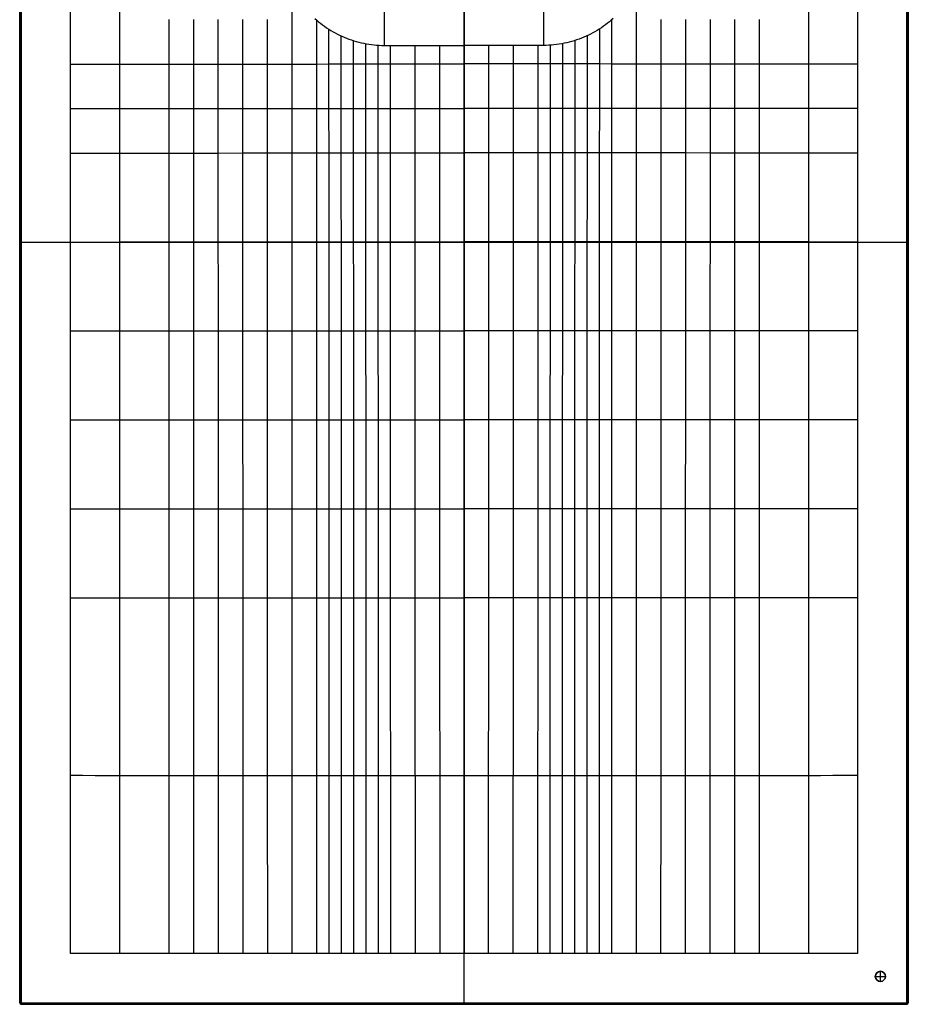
# Model space of a CAD drawing. Extents: x 0 to 700, y -600 to 600.
# Tile 1 of 3: x 0 to 700, y -600 to 175. Entities that reach past the tile are written whole.
import ezdxf

# ---------------------------------------------------------------- set-up
doc = ezdxf.new("R2010")
doc.units = 0
doc.header["$MEASUREMENT"] = 0
doc.layers.add('1', color=18, linetype='CONTINUOUS')

msp = doc.modelspace()

# ---------------------------------------------------------------- linework, layer by layer
at = {"layer": '1', "color": 33}
for p, q in [((0.01, 598.99, -1.99), (0.01, -598.99, -1.99)), ((0.01, 598.99, -2), (0.01, -598.99, -2)), ((0.14, -598.86, 13.51), (0.14, 598.86, 13.51)), ((0.28, -598.72, 29.01), (0.28, 598.72, 29.01)), ((1.01, 598.99, -3), (1.01, -598.99, -3)), ((1.28, 598.72, 30), (1.28, -598.72, 30)), ((698.72, -598.72, 30), (698.72, 598.72, 30)), ((698.99, -598.99, -3), (698.99, 598.99, -3)), ((699.72, 598.72, 29.01), (699.72, -598.72, 29.01)), ((699.86, 598.86, 13.51), (699.86, -598.86, 13.51)), ((699.99, -598.99, -1.99), (699.99, 598.99, -1.99)), ((699.99, -598.99, -2), (699.99, 598.99, -2)), ((40, -560, 30), (40, 560, 30)), ((660, 560, 30), (660, -560, 30)), ((350, -598.99, -3), (350, 254.09, -3)), ((287.48, 154.85, 18.51), (287.48, 234.85, 17.22)), ((350, 234.85, 17.22), (350, 154.85, 18.51)), ((412.52, 234.85, 17.22), (412.52, 154.85, 18.51)), ((287.48, 154.85, 18.51), (350, 154.85, 18.51)), ((350, 154.85, 18.51), (350, -560, 30)), ((412.52, 154.85, 18.51), (350, 154.85, 18.51)), ((0.01, 0, -1.99), (0.28, 0, 29.01)), ((1.01, 0, -3), (698.99, 0, -3)), ((660, 0, 30), (698.72, 0, 30)), ((1.28, 0, 30), (40, 0, 30)), ((699.99, 0, -1.99), (699.72, 0, 29.01)), ((350, -560, 30), (40, -560, 30)), ((660, -560, 30), (350, -560, 30)), ((350, -598.72, 30), (350, -560, 30)), ((674, -578, 7), (682, -578, 7)), ((674, -578, -3), (674, -578, 7)), ((678, -582, 7), (678, -574, 7)), ((678, -574, -3), (678, -574, 7)), ((682, -578, -3), (682, -578, 7)), ((678, -582, -3), (678, -582, 7)), ((0.01, -598.99, -1.99), (0.28, -598.72, 29.01)), ((0.28, -598.72, 29.01), (0.17, -598.83, 16.6)), ((1.01, -598.99, -3), (698.99, -598.99, -3)), ((1.28, -599.72, 29.01), (1.01, -599.99, -1.99)), ((1.01, -599.99, -1.99), (698.99, -599.99, -1.99)), ((1.01, -599.99, -2), (698.99, -599.99, -2)), ((1.14, -599.86, 13.51), (698.86, -599.86, 13.51)), ((1.28, -598.72, 30), (698.72, -598.72, 30)), ((698.72, -599.72, 29.01), (1.28, -599.72, 29.01)), ((350, -599.72, 29.01), (350, -599.99, -1.99)), ((698.99, -599.99, -1.99), (698.72, -599.72, 29.01)), ((699.72, -598.72, 29.01), (699.99, -598.99, -1.99))]:
    msp.add_line(p, q, dxfattribs=at)
for points in [[(78.75, 560, 30), (78.74, 490.17, 29.11), (78.74, 455.18, 28.72), (78.74, 437.68, 28.54), (78.74, 420.19, 28.4), (78.74, 402.69, 28.28), (78.74, 385.19, 28.19), (78.74, 367.69, 28.12), (78.74, 332.69, 28.06), (78.74, 245.17, 28.01), (78.74, 175.15, 27.92), (78.73, 140.13, 27.89), (78.73, 105.12, 27.91), (78.73, 70.11, 27.98), (78.73, 0.09, 28.2), (78.73, -139.95, 28.7), (78.74, -279.98, 29.15), (78.76, -560, 30)], [(621.25, 560, 30), (621.26, 490.17, 29.11), (621.26, 455.18, 28.72), (621.26, 437.68, 28.54), (621.26, 420.19, 28.4), (621.26, 402.69, 28.28), (621.26, 385.19, 28.19), (621.26, 367.69, 28.12), (621.26, 332.69, 28.06), (621.26, 245.17, 28.01), (621.26, 175.15, 27.92), (621.27, 140.13, 27.89), (621.27, 105.12, 27.91), (621.27, 70.11, 27.98), (621.27, 0.09, 28.2), (621.27, -139.95, 28.7), (621.26, -279.98, 29.15), (621.24, -560, 30)], [(214.32, 200.15, 20.8), (214.32, 187.68, 20.73), (214.32, 175.21, 20.69), (214.32, 166.46, 20.69), (214.32, 157.7, 20.72), (214.32, 140.2, 20.83), (214.32, 122.69, 21), (214.32, 105.18, 21.23), (214.34, 70.16, 21.77), (214.36, 0.12, 22.9), (214.38, -34.89, 23.43), (214.39, -69.91, 23.93), (214.41, -139.95, 24.86), (214.43, -209.98, 25.74), (214.47, -420.06, 28.31), (214.5, -560, 30)], [(485.68, 200.15, 20.8), (485.68, 187.68, 20.73), (485.68, 175.21, 20.69), (485.68, 166.46, 20.69), (485.68, 157.7, 20.72), (485.68, 140.2, 20.83), (485.68, 122.69, 21), (485.68, 105.18, 21.23), (485.66, 70.16, 21.77), (485.64, 0.12, 22.9), (485.62, -34.89, 23.43), (485.61, -69.91, 23.93), (485.59, -139.95, 24.86), (485.57, -209.98, 25.74), (485.53, -420.06, 28.31), (485.5, -560, 30)], [(117.48, 175.17, 25.84), (117.48, 157.66, 25.81), (117.47, 140.15, 25.8), (117.47, 122.64, 25.81), (117.47, 105.14, 25.86), (117.47, 70.12, 26.01), (117.47, 35.11, 26.23), (117.49, -69.93, 26.98), (117.5, -139.95, 27.46), (117.51, -279.99, 28.34), (117.54, -560, 30)], [(136.85, 175.18, 24.8), (136.84, 157.67, 24.76), (136.84, 140.16, 24.75), (136.84, 122.65, 24.79), (136.84, 105.15, 24.85), (136.84, 87.64, 24.95), (136.84, 70.13, 25.07), (136.85, 35.12, 25.35), (136.86, -69.92, 26.29), (136.88, -139.95, 26.87), (136.89, -209.97, 27.42), (136.91, -420.03, 28.98), (136.93, -560, 30)], [(156.22, 175.18, 23.75), (156.21, 157.68, 23.71), (156.21, 140.17, 23.72), (156.21, 122.66, 23.78), (156.21, 105.15, 23.87), (156.21, 87.65, 24), (156.21, 70.14, 24.15), (156.22, 35.12, 24.5), (156.24, -69.92, 25.63), (156.26, -139.95, 26.31), (156.27, -209.97, 26.96), (156.3, -420.04, 28.79), (156.32, -560, 30)], [(175.58, 175.19, 22.71), (175.58, 157.69, 22.68), (175.58, 140.18, 22.71), (175.58, 122.67, 22.8), (175.58, 105.16, 22.93), (175.58, 87.65, 23.1), (175.59, 70.15, 23.29), (175.6, 35.13, 23.71), (175.61, 0.11, 24.16), (175.62, -69.92, 25.01), (175.64, -139.95, 25.79), (175.66, -209.97, 26.52), (175.69, -420.04, 28.62), (175.71, -560, 30)], [(194.95, 175.2, 21.68), (194.95, 166.45, 21.66), (194.95, 157.69, 21.67), (194.95, 140.19, 21.74), (194.95, 122.68, 21.87), (194.95, 105.17, 22.04), (194.96, 87.66, 22.26), (194.96, 70.15, 22.49), (194.98, 0.12, 23.49), (195, -34.9, 23.98), (195.01, -69.92, 24.44), (195.03, -139.95, 25.3), (195.04, -209.98, 26.12), (195.08, -420.05, 28.46), (195.1, -560, 30)], [(232.56, 176.06, 19.81), (234.03, 174.76, 19.74), (235.52, 173.49, 19.67), (237.05, 172.26, 19.61), (238.61, 171.07, 19.54), (240.19, 169.91, 19.48), (241.81, 168.79, 19.42), (243.45, 167.71, 19.35), (245.12, 166.67, 19.29), (246.82, 165.66, 19.23), (248.54, 164.7, 19.17), (250.29, 163.78, 19.12), (252.06, 162.9, 19.06), (253.86, 162.06, 19.01), (255.68, 161.26, 18.96), (257.53, 160.51, 18.91), (259.39, 159.8, 18.86), (261.28, 159.14, 18.81), (263.19, 158.52, 18.77), (265.12, 157.94, 18.73), (267.06, 157.42, 18.69), (269.03, 156.94, 18.66), (271.02, 156.51, 18.63), (273.02, 156.12, 18.6), (275.04, 155.79, 18.58), (277.07, 155.5, 18.56), (279.13, 155.27, 18.54), (281.19, 155.09, 18.52), (283.28, 154.95, 18.51), (285.37, 154.87, 18.51), (287.48, 154.85, 18.51)], [(233.69, 175.05, 19.76), (233.69, 166.34, 19.78), (233.69, 157.63, 19.83), (233.69, 148.92, 19.9), (233.69, 140.2, 19.99), (233.69, 122.7, 20.23), (233.7, 105.19, 20.52), (233.73, 35.15, 21.79), (233.74, 0.13, 22.38), (233.76, -34.89, 22.94), (233.77, -69.91, 23.47), (233.79, -139.94, 24.46), (233.83, -280.01, 26.34), (233.89, -560, 30)], [(467.44, 176.06, 19.81), (465.97, 174.76, 19.74), (464.48, 173.49, 19.67), (462.95, 172.26, 19.61), (461.39, 171.07, 19.54), (459.81, 169.91, 19.48), (458.19, 168.79, 19.42), (456.55, 167.71, 19.35), (454.88, 166.67, 19.29), (453.18, 165.66, 19.23), (451.46, 164.7, 19.17), (449.71, 163.78, 19.12), (447.94, 162.9, 19.06), (446.14, 162.06, 19.01), (444.32, 161.26, 18.96), (442.47, 160.51, 18.91), (440.61, 159.8, 18.86), (438.72, 159.14, 18.81), (436.81, 158.52, 18.77), (434.88, 157.94, 18.73), (432.94, 157.42, 18.69), (430.97, 156.94, 18.66), (428.98, 156.51, 18.63), (426.98, 156.12, 18.6), (424.96, 155.79, 18.58), (422.93, 155.5, 18.56), (420.87, 155.27, 18.54), (418.81, 155.09, 18.52), (416.72, 154.95, 18.51), (414.63, 154.87, 18.51), (412.52, 154.85, 18.51)], [(466.31, 175.05, 19.76), (466.31, 166.34, 19.78), (466.31, 157.63, 19.83), (466.31, 148.92, 19.9), (466.31, 140.2, 19.99), (466.31, 122.7, 20.23), (466.3, 105.19, 20.52), (466.27, 35.15, 21.79), (466.26, 0.13, 22.38), (466.24, -34.89, 22.94), (466.23, -69.91, 23.47), (466.21, -139.94, 24.46), (466.17, -280.01, 26.34), (466.11, -560, 30)], [(505.05, 175.2, 21.68), (505.05, 166.45, 21.66), (505.05, 157.69, 21.67), (505.05, 140.19, 21.74), (505.05, 122.68, 21.87), (505.05, 105.17, 22.04), (505.04, 87.66, 22.26), (505.04, 70.15, 22.49), (505.02, 0.12, 23.49), (505, -34.9, 23.98), (504.99, -69.92, 24.44), (504.97, -139.95, 25.3), (504.96, -209.98, 26.12), (504.92, -420.05, 28.46), (504.9, -560, 30)], [(524.42, 175.19, 22.71), (524.42, 157.69, 22.68), (524.42, 140.18, 22.71), (524.42, 122.67, 22.8), (524.42, 105.16, 22.93), (524.42, 87.65, 23.1), (524.41, 70.15, 23.29), (524.4, 35.13, 23.71), (524.39, 0.11, 24.16), (524.38, -69.92, 25.01), (524.36, -139.95, 25.79), (524.34, -209.97, 26.52), (524.31, -420.04, 28.62), (524.29, -560, 30)], [(543.78, 175.18, 23.75), (543.79, 157.68, 23.71), (543.79, 140.17, 23.72), (543.79, 122.66, 23.78), (543.79, 105.15, 23.87), (543.79, 87.65, 24), (543.79, 70.14, 24.15), (543.78, 35.12, 24.5), (543.76, -69.92, 25.63), (543.74, -139.95, 26.31), (543.73, -209.97, 26.96), (543.7, -420.04, 28.79), (543.68, -560, 30)], [(563.15, 175.18, 24.8), (563.16, 157.67, 24.76), (563.16, 140.16, 24.75), (563.16, 122.65, 24.79), (563.16, 105.15, 24.85), (563.16, 87.64, 24.95), (563.16, 70.13, 25.07), (563.15, 35.12, 25.35), (563.14, -69.92, 26.29), (563.12, -139.95, 26.87), (563.11, -209.97, 27.42), (563.09, -420.03, 28.98), (563.07, -560, 30)], [(582.52, 175.17, 25.84), (582.52, 157.66, 25.81), (582.53, 140.15, 25.8), (582.53, 122.64, 25.81), (582.53, 105.14, 25.86), (582.53, 70.12, 26.01), (582.53, 35.11, 26.23), (582.51, -69.93, 26.98), (582.5, -139.95, 27.46), (582.49, -279.99, 28.34), (582.46, -560, 30)], [(243.37, 167.76, 19.36), (243.37, 153.98, 19.46), (243.38, 140.21, 19.63), (243.38, 122.7, 19.9), (243.39, 105.19, 20.22), (243.4, 70.17, 20.9), (243.42, 35.15, 21.55), (243.43, 0.13, 22.16), (243.45, -34.89, 22.73), (243.46, -69.91, 23.27), (243.49, -139.94, 24.28), (243.52, -280.01, 26.21), (243.58, -560, 30)], [(456.63, 167.76, 19.36), (456.63, 153.98, 19.46), (456.62, 140.21, 19.63), (456.62, 122.7, 19.9), (456.61, 105.19, 20.22), (456.6, 70.17, 20.9), (456.58, 35.15, 21.55), (456.57, 0.13, 22.16), (456.55, -34.89, 22.73), (456.54, -69.91, 23.27), (456.51, -139.94, 24.28), (456.48, -280.01, 26.21), (456.42, -560, 30)], [(253.06, 162.42, 19.03), (253.06, 151.32, 19.15), (253.06, 140.21, 19.31), (253.07, 122.7, 19.62), (253.09, 70.18, 20.67), (253.11, 35.16, 21.33), (253.13, 0.14, 21.95), (253.14, -34.88, 22.53), (253.16, -69.9, 23.08), (253.18, -139.94, 24.12), (253.22, -280.01, 26.1), (253.28, -560, 30)], [(262.75, 158.66, 18.78), (262.75, 149.44, 18.9), (262.75, 140.22, 19.05), (262.76, 122.71, 19.39), (262.78, 70.18, 20.47), (262.8, 35.16, 21.14), (262.82, 0.14, 21.77), (262.83, -34.88, 22.35), (262.85, -69.9, 22.91), (262.87, -139.94, 23.96), (262.91, -280.01, 25.99), (262.97, -560, 30)], [(272.44, 156.23, 18.61), (272.44, 140.22, 18.87), (272.45, 122.71, 19.22), (272.46, 105.21, 19.6), (272.47, 70.19, 20.31), (272.49, 35.17, 20.98), (272.51, 0.14, 21.61), (272.53, -34.88, 22.19), (272.54, -69.9, 22.75), (272.57, -139.94, 23.82), (272.6, -280.01, 25.9), (272.67, -560, 30)], [(282.14, 155.02, 18.52), (282.14, 140.23, 18.78), (282.17, 70.19, 20.18), (282.19, 35.17, 20.84), (282.2, 0.15, 21.46), (282.22, -34.88, 22.05), (282.23, -69.9, 22.61), (282.26, -139.94, 23.7), (282.33, -420.07, 27.91), (282.37, -560, 30)], [(417.86, 155.02, 18.52), (417.86, 140.23, 18.78), (417.83, 70.19, 20.18), (417.81, 35.17, 20.84), (417.8, 0.15, 21.46), (417.78, -34.88, 22.05), (417.77, -69.9, 22.61), (417.74, -139.94, 23.7), (417.67, -420.07, 27.91), (417.63, -560, 30)], [(427.56, 156.23, 18.61), (427.56, 140.22, 18.87), (427.55, 122.71, 19.22), (427.54, 105.21, 19.6), (427.53, 70.19, 20.31), (427.51, 35.17, 20.98), (427.49, 0.14, 21.61), (427.47, -34.88, 22.19), (427.46, -69.9, 22.75), (427.43, -139.94, 23.82), (427.4, -280.01, 25.9), (427.33, -560, 30)], [(437.25, 158.66, 18.78), (437.25, 149.44, 18.9), (437.25, 140.22, 19.05), (437.24, 122.71, 19.39), (437.22, 70.18, 20.47), (437.2, 35.16, 21.14), (437.18, 0.14, 21.77), (437.17, -34.88, 22.35), (437.15, -69.9, 22.91), (437.13, -139.94, 23.96), (437.09, -280.01, 25.99), (437.03, -560, 30)], [(446.94, 162.42, 19.03), (446.94, 151.32, 19.15), (446.94, 140.21, 19.31), (446.93, 122.7, 19.62), (446.91, 70.18, 20.67), (446.89, 35.16, 21.33), (446.87, 0.14, 21.95), (446.86, -34.88, 22.53), (446.84, -69.9, 23.08), (446.82, -139.94, 24.12), (446.78, -280.01, 26.1), (446.72, -560, 30)], [(291.83, 154.85, 18.5), (291.83, 140.23, 18.75), (291.84, 105.22, 19.41), (291.86, 70.2, 20.08), (291.88, 35.17, 20.73), (291.9, 0.15, 21.34), (291.93, -69.89, 22.49), (291.97, -209.97, 24.66), (292.06, -560, 30)], [(311.22, 154.85, 18.51), (311.23, 105.23, 19.33), (311.28, 0.16, 21.16), (311.31, -69.89, 22.3), (311.38, -280.01, 25.61), (311.45, -560, 30)], [(330.61, 154.85, 18.51), (330.64, 70.22, 19.89), (330.67, 0.17, 21.04), (330.75, -209.97, 24.41), (330.84, -560, 30)], [(369.39, 154.85, 18.51), (369.36, 70.22, 19.89), (369.33, 0.17, 21.04), (369.25, -209.97, 24.41), (369.16, -560, 30)], [(388.78, 154.85, 18.51), (388.77, 105.23, 19.33), (388.72, 0.16, 21.16), (388.69, -69.89, 22.3), (388.62, -280.01, 25.61), (388.55, -560, 30)], [(408.17, 154.85, 18.5), (408.17, 140.23, 18.75), (408.16, 105.22, 19.41), (408.14, 70.2, 20.08), (408.12, 35.17, 20.73), (408.1, 0.15, 21.34), (408.07, -69.89, 22.49), (408.03, -209.97, 24.66), (407.94, -560, 30)], [(40.02, 140.12, 30), (136.84, 140.16, 24.75), (156.21, 140.17, 23.72), (175.58, 140.18, 22.71), (194.95, 140.19, 21.74), (214.32, 140.2, 20.83), (224, 140.2, 20.39), (233.69, 140.2, 19.99), (243.38, 140.21, 19.63), (253.06, 140.21, 19.31), (262.75, 140.22, 19.05), (267.6, 140.22, 18.95), (272.44, 140.22, 18.87), (277.29, 140.23, 18.81), (282.14, 140.23, 18.78), (291.83, 140.23, 18.75), (350, 140.27, 18.74)], [(659.98, 140.12, 30), (563.16, 140.16, 24.75), (543.79, 140.17, 23.72), (524.42, 140.18, 22.71), (505.05, 140.19, 21.74), (485.68, 140.2, 20.83), (476, 140.2, 20.39), (466.31, 140.2, 19.99), (456.62, 140.21, 19.63), (446.94, 140.21, 19.31), (437.25, 140.22, 19.05), (432.4, 140.22, 18.95), (427.56, 140.22, 18.87), (422.71, 140.23, 18.81), (417.86, 140.23, 18.78), (408.17, 140.23, 18.75), (350, 140.27, 18.74)], [(40.01, 105.11, 30), (78.73, 105.12, 27.91), (117.47, 105.14, 25.86), (136.84, 105.15, 24.85), (156.21, 105.15, 23.87), (175.58, 105.16, 22.93), (194.95, 105.17, 22.04), (204.64, 105.17, 21.63), (214.32, 105.18, 21.23), (224.01, 105.18, 20.86), (233.7, 105.19, 20.52), (243.39, 105.19, 20.22), (253.08, 105.2, 19.96), (262.77, 105.2, 19.76), (272.46, 105.21, 19.6), (282.15, 105.21, 19.48), (291.84, 105.22, 19.41), (301.54, 105.22, 19.36), (330.63, 105.24, 19.31), (350, 105.25, 19.3)], [(659.99, 105.11, 30), (621.27, 105.12, 27.91), (582.53, 105.14, 25.86), (563.16, 105.15, 24.85), (543.79, 105.15, 23.87), (524.42, 105.16, 22.93), (505.05, 105.17, 22.04), (495.36, 105.17, 21.63), (485.68, 105.18, 21.23), (475.99, 105.18, 20.86), (466.3, 105.19, 20.52), (456.61, 105.19, 20.22), (446.92, 105.2, 19.96), (437.23, 105.2, 19.76), (427.54, 105.21, 19.6), (417.85, 105.21, 19.48), (408.16, 105.22, 19.41), (398.46, 105.22, 19.36), (369.37, 105.24, 19.31), (350, 105.25, 19.3)], [(40.01, 70.1, 30), (78.73, 70.11, 27.98), (117.47, 70.12, 26.01), (136.84, 70.13, 25.07), (156.21, 70.14, 24.15), (175.59, 70.15, 23.29), (194.96, 70.15, 22.49), (204.65, 70.16, 22.12), (214.34, 70.16, 21.77), (224.02, 70.16, 21.45), (233.71, 70.17, 21.16), (243.4, 70.17, 20.9), (253.09, 70.18, 20.67), (262.78, 70.18, 20.47), (272.47, 70.19, 20.31), (282.17, 70.19, 20.18), (291.86, 70.2, 20.08), (301.55, 70.2, 20.01), (311.25, 70.21, 19.95), (330.64, 70.22, 19.89), (350.01, 70.23, 19.87)], [(659.99, 70.1, 30), (621.27, 70.11, 27.98), (582.53, 70.12, 26.01), (563.16, 70.13, 25.07), (543.79, 70.14, 24.15), (524.41, 70.15, 23.29), (505.04, 70.15, 22.49), (495.35, 70.16, 22.12), (485.66, 70.16, 21.77), (475.98, 70.16, 21.45), (466.29, 70.17, 21.16), (456.6, 70.17, 20.9), (446.91, 70.18, 20.67), (437.22, 70.18, 20.47), (427.53, 70.19, 20.31), (417.83, 70.19, 20.18), (408.14, 70.2, 20.08), (398.45, 70.2, 20.01), (388.75, 70.21, 19.95), (369.36, 70.22, 19.89), (349.99, 70.23, 19.87)], [(40, 0.08, 30), (78.73, 0.09, 28.2), (98.1, 0.09, 27.32), (117.48, 0.1, 26.47), (136.85, 0.1, 25.66), (156.23, 0.11, 24.88), (175.61, 0.11, 24.16), (194.98, 0.12, 23.49), (214.36, 0.12, 22.9), (224.05, 0.13, 22.63), (233.74, 0.13, 22.38), (243.43, 0.13, 22.16), (253.13, 0.14, 21.95), (262.82, 0.14, 21.77), (272.51, 0.14, 21.61), (291.9, 0.15, 21.34), (311.28, 0.16, 21.16), (330.67, 0.17, 21.04), (350.01, 0.18, 20.99)], [(660, 0.08, 30), (621.27, 0.09, 28.2), (601.9, 0.09, 27.32), (582.52, 0.1, 26.47), (563.15, 0.1, 25.66), (543.77, 0.11, 24.88), (524.39, 0.11, 24.16), (505.02, 0.12, 23.49), (485.64, 0.12, 22.9), (475.95, 0.13, 22.63), (466.26, 0.13, 22.38), (456.57, 0.13, 22.16), (446.87, 0.14, 21.95), (437.18, 0.14, 21.77), (427.49, 0.14, 21.61), (408.1, 0.15, 21.34), (388.72, 0.16, 21.16), (369.33, 0.17, 21.04), (349.99, 0.18, 20.99)], [(40, -69.94, 30), (78.73, -69.93, 28.45), (98.11, -69.93, 27.71), (117.49, -69.93, 26.98), (136.86, -69.92, 26.29), (156.24, -69.92, 25.63), (175.62, -69.92, 25.01), (195.01, -69.92, 24.44), (214.39, -69.91, 23.93), (233.77, -69.91, 23.47), (253.16, -69.9, 23.08), (272.54, -69.9, 22.75), (291.93, -69.89, 22.49), (311.31, -69.89, 22.3), (330.7, -69.88, 22.17), (350.02, -69.87, 22.12)], [(660, -69.94, 30), (621.27, -69.93, 28.45), (601.89, -69.93, 27.71), (582.51, -69.93, 26.98), (563.14, -69.92, 26.29), (543.76, -69.92, 25.63), (524.38, -69.92, 25.01), (504.99, -69.92, 24.44), (485.61, -69.91, 23.93), (466.23, -69.91, 23.47), (446.84, -69.9, 23.08), (427.46, -69.9, 22.75), (408.07, -69.89, 22.49), (388.69, -69.89, 22.3), (369.3, -69.88, 22.17), (349.98, -69.87, 22.12)], [(39.99, -139.95, 30), (78.73, -139.95, 28.7), (117.5, -139.95, 27.46), (136.88, -139.95, 26.87), (156.26, -139.95, 26.31), (175.64, -139.95, 25.79), (195.03, -139.95, 25.3), (214.41, -139.95, 24.86), (233.79, -139.94, 24.46), (253.18, -139.94, 24.12), (272.57, -139.94, 23.82), (291.95, -139.93, 23.59), (311.34, -139.93, 23.41), (330.73, -139.92, 23.3), (350.02, -139.92, 23.25)], [(660.01, -139.95, 30), (621.27, -139.95, 28.7), (582.5, -139.95, 27.46), (563.12, -139.95, 26.87), (543.74, -139.95, 26.31), (524.36, -139.95, 25.79), (504.97, -139.95, 25.3), (485.59, -139.95, 24.86), (466.21, -139.94, 24.46), (446.82, -139.94, 24.12), (427.43, -139.94, 23.82), (408.05, -139.93, 23.59), (388.66, -139.93, 23.41), (369.27, -139.92, 23.3), (349.98, -139.92, 23.25)], [(39.99, -209.96, 30), (78.74, -209.97, 28.93), (117.5, -209.97, 27.91), (136.89, -209.97, 27.42), (156.27, -209.97, 26.96), (175.66, -209.97, 26.52), (195.04, -209.98, 26.12), (214.43, -209.98, 25.74), (233.81, -209.98, 25.41), (253.2, -209.98, 25.12), (272.59, -209.97, 24.87), (291.97, -209.97, 24.66), (311.36, -209.97, 24.51), (330.75, -209.97, 24.41), (350.01, -209.96, 24.37)], [(660.01, -209.96, 30), (621.26, -209.97, 28.93), (582.5, -209.97, 27.91), (563.11, -209.97, 27.42), (543.73, -209.97, 26.96), (524.34, -209.97, 26.52), (504.96, -209.98, 26.12), (485.57, -209.98, 25.74), (466.19, -209.98, 25.41), (446.8, -209.98, 25.12), (427.41, -209.97, 24.87), (408.03, -209.97, 24.66), (388.64, -209.97, 24.51), (369.25, -209.97, 24.41), (349.99, -209.96, 24.37)], [(39.99, -279.97, 30), (78.74, -279.98, 29.15), (117.51, -279.99, 28.34), (156.28, -280, 27.58), (175.67, -280, 27.23), (195.06, -280, 26.91), (214.44, -280, 26.61), (243.52, -280.01, 26.21), (272.6, -280.01, 25.9), (291.99, -280.01, 25.73), (311.38, -280.01, 25.61), (330.77, -280.01, 25.53), (350.01, -280.01, 25.5)], [(660.01, -279.97, 30), (621.26, -279.98, 29.15), (582.49, -279.99, 28.34), (543.72, -280, 27.58), (524.33, -280, 27.23), (504.94, -280, 26.91), (485.56, -280, 26.61), (456.48, -280.01, 26.21), (427.4, -280.01, 25.9), (408.01, -280.01, 25.73), (388.62, -280.01, 25.61), (369.23, -280.01, 25.53), (349.99, -280.01, 25.5)]]:
    msp.add_polyline3d(points, dxfattribs=at)
msp.add_circle((678, -578, 2), 4, dxfattribs=at)
at = {"layer": '1', "color": 33, "extrusion": (-2.22045e-16, 1, 0)}
for centre, start, end in [((-1.01, -2), 270, 0.5), ((-1.28, 29), 0.5, 90)]:
    msp.add_arc(centre, 1, start, end, dxfattribs=at)
at = {"layer": '1', "color": 33, "extrusion": (0, 1, 0)}
for centre, start, end in [((-698.72, 29), 90, 179.5), ((-698.99, -2), 179.5, 270)]:
    msp.add_arc(centre, 1, start, end, dxfattribs=at)
at = {"layer": '1', "color": 33, "extrusion": (0.000175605, 0.999893, -0.014638)}
msp.add_arc((-403.87, 28792.18, -420.39), 28770.63, 270.10713, 270.724516, dxfattribs=at)
at = {"layer": '1', "color": 33, "extrusion": (-0.000175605, 0.999893, -0.014638)}
msp.add_arc((-296.13, 28792.18, -420.51), 28770.63, 269.275484, 269.89287, dxfattribs=at)
at = {"layer": '1', "color": 33}
for centre, radius, start, end in [((678, -578, 7), 4, 0, 180), ((678, -578, -3), 4, 0, 180), ((678, -578, 7), 4, 180, 0), ((678, -578, -3), 4, 180, 0), ((1.01, -598.99, -2), 1, 180, 270), ((698.99, -598.99, -2), 1, 270, 0)]:
    msp.add_arc(centre, radius, start, end, dxfattribs=at)
at = {"layer": '1', "color": 33, "extrusion": (0.008726, 0.008726, 0.999924)}
for centre in [(1.03, -598.95, -7.22), (1.03, -598.95, 8.29), (1.03, -598.95, 23.78)]:
    msp.add_arc(centre, 1, 180, 269.99564, dxfattribs=at)
at = {"layer": '1', "color": 33, "extrusion": (5.04629e-12, 1, 1.00741e-11)}
msp.add_arc((-1.01, -2, -598.99), 1, 270, 0.5, dxfattribs=at)
at = {"layer": '1', "color": 33, "extrusion": (-9.66301e-12, 1, 1.97255e-11)}
msp.add_arc((-1.28, 29, -598.72), 1, 0.5, 90, dxfattribs=at)
at = {"layer": '1', "color": 33, "extrusion": (1, -1.20278e-13, -2.65395e-13)}
msp.add_arc((-598.99, -2, 1.01), 1, 179.5, 270, dxfattribs=at)
at = {"layer": '1', "color": 33, "extrusion": (1, -1.1564e-13, -3.11186e-13)}
msp.add_arc((-598.72, 29, 1.28), 1, 90, 179.5, dxfattribs=at)
at = {"layer": '1', "color": 33, "extrusion": (1, 0, 0)}
for centre, start, end in [((-598.72, 29, 350), 90, 179.5), ((-598.99, -2, 350), 179.5, 270)]:
    msp.add_arc(centre, 1, start, end, dxfattribs=at)
at = {"layer": '1', "color": 33, "extrusion": (-0.008726, 0.008726, 0.999924)}
for centre in [(698.95, -598.9, 17.68), (698.95, -598.9, 2.18), (698.95, -598.9, -13.33)]:
    msp.add_arc(centre, 1, 270.00436, 0, dxfattribs=at)
at = {"layer": '1', "color": 33, "extrusion": (1, 4.5473e-13, 4.58786e-13)}
msp.add_arc((-598.72, 29, 698.72), 1, 90, 179.5, dxfattribs=at)
at = {"layer": '1', "color": 33, "extrusion": (4.50727e-13, 1, 9.13428e-13)}
msp.add_arc((-698.72, 29, -598.72), 1, 90, 179.5, dxfattribs=at)
at = {"layer": '1', "color": 33, "extrusion": (3.41048e-13, 1, -7.88898e-13)}
msp.add_arc((-698.99, -2, -598.99), 1, 179.5, 270, dxfattribs=at)
at = {"layer": '1', "color": 33, "extrusion": (1, -1.03199e-12, -2.03736e-12)}
msp.add_arc((-598.99, -2, 698.99), 1, 179.5, 270, dxfattribs=at)

doc.saveas('drawing.dxf')
